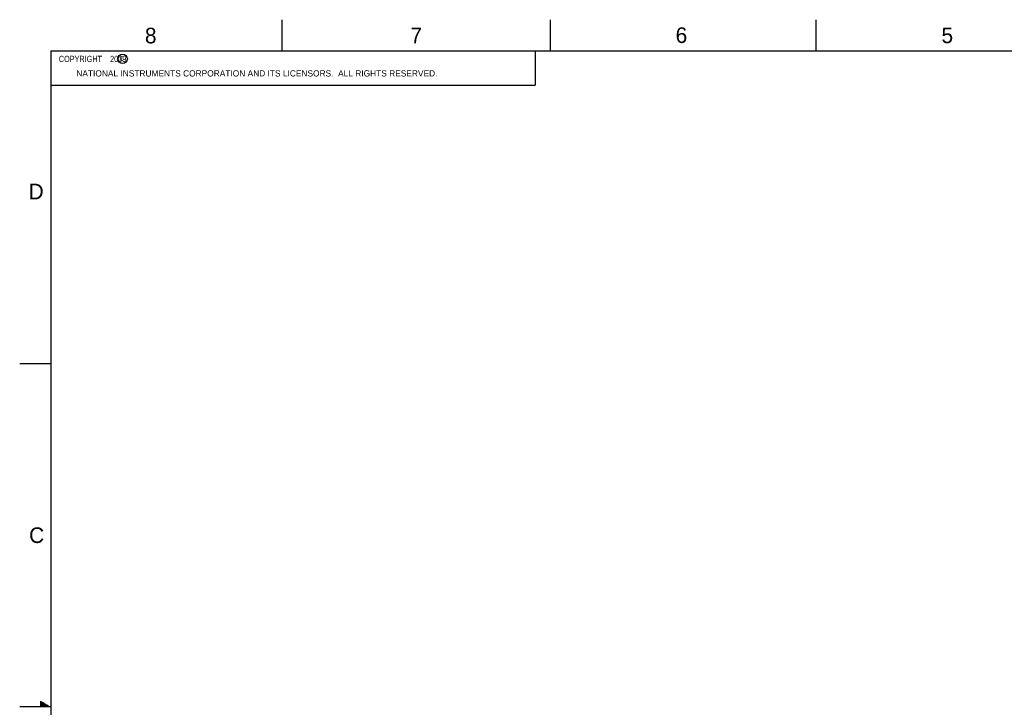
# Model space of a CAD drawing. Header units: inches. Extents: x 0 to 34, y 0 to 22.
# Tile 21 of 47: x 0 to 15.8, y 11 to 22. Entities that reach past the tile are written whole.
import ezdxf

# ---------------------------------------------------------------- set-up
doc = ezdxf.new("R2010")
doc.units = ezdxf.units.IN
doc.header["$LTSCALE"] = 1.87
doc.header["$MEASUREMENT"] = 0
doc.layers.get('0').update_dxf_attribs({"linetype": 'CONTINUOUS'})
doc.styles.get("Standard").update_dxf_attribs({"font": 'txt', "width": 0.8})

msp = doc.modelspace()

# ---------------------------------------------------------------- linework, layer by layer
at = {"color": 2, "linetype": 'CONTINUOUS'}
for p, q in [((4.2, 21.5), (4.2, 22)), ((8.5, 21.5), (8.5, 22)), ((12.75, 21.5), (12.75, 22)), ((0.5, 21.5), (8.25, 21.5)), ((0.5, 21.5), (0.5, 20.9531)), ((8.25, 21.5), (8.25, 20.9531)), ((0.5, 20.9531), (8.25, 20.9531)), ((0, 16.5), (0.5, 16.5)), ((0.3303, 11.09), (0.3441, 11.09)), ((0.3303, 11.08), (0.3614, 11.08)), ((0.3303, 11.07), (0.3788, 11.07)), ((0.3303, 11.06), (0.3961, 11.06)), ((0.3303, 11.05), (0.4134, 11.05)), ((0.3303, 11.04), (0.4307, 11.04)), ((0.5, 11), (0, 11)), ((0.3303, 11.03), (0.448, 11.03)), ((0.3303, 11.02), (0.4654, 11.02)), ((0.3303, 11.01), (0.4827, 11.01))]:
    msp.add_line(p, q, dxfattribs=at)
at = {"color": 7, "linetype": 'CONTINUOUS', "const_width": 0.02}
for points in [[(0.5, 21.5), (0.5, 0.5)], [(33.5, 21.5), (0.5, 21.5)]]:
    msp.add_lwpolyline(points, dxfattribs=at)
at = {"color": 2, "linetype": 'CONTINUOUS'}
msp.add_circle((1.6484, 21.3727), 0.0754, dxfattribs=at)

# ---------------------------------------------------------------- texts
for s, height, p in [('8', 0.25, (2.0046, 21.6213)), ('7', 0.25, (6.2556, 21.6243)), ('6', 0.25, (10.5012, 21.6272)), ('5', 0.25, (14.7577, 21.6247)), ('c', 0.1, (1.599, 21.3388)), ('NATIONAL INSTRUMENTS CORPORATION AND ITS LICENSORS.  ALL RIGHTS RESERVED.', 0.1, (0.9071, 21.0911)), ('D', 0.25, (0.1424, 19.125)), ('C', 0.25, (0.1508, 13.6246))]:
    msp.add_text(s, height=height, dxfattribs=at).set_placement(p)
at = {"color": 2, "linetype": 'CONTINUOUS', "insert": (0.5625, 21.4219), "char_height": 0.1, "width": 1.52, "attachment_point": 1}
msp.add_mtext('  COPYRIGHT    2009', dxfattribs=at)

doc.saveas('drawing.dxf')
